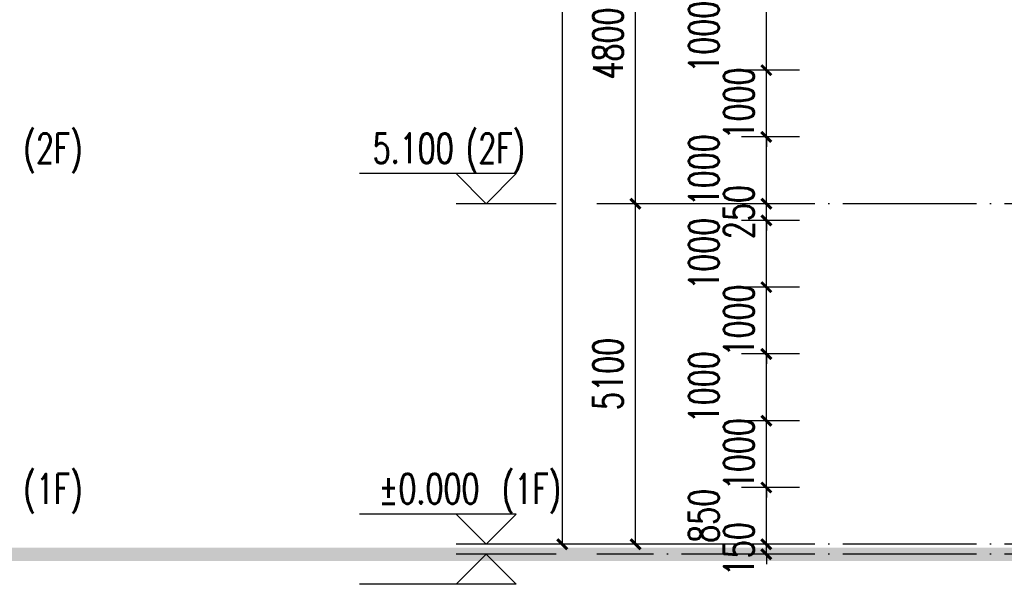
# Model space of a CAD drawing. Header units: millimetres. Extents: x 708158 to 1984082, y -168213 to -53.
# Tile 200 of 220: x 1019955 to 1034709, y -86557 to -78101. Entities that reach past the tile are written whole.
import ezdxf

# ---------------------------------------------------------------- set-up
doc = ezdxf.new("R2010")
doc.units = ezdxf.units.MM
doc.header["$LTSCALE"] = 1000
doc.linetypes.add('DOTE', pattern=[2.42, 2, -0.2, 0.02, -0.2])
doc.layers.get('0').update_dxf_attribs({"color": 8})
for name, color, linetype in [('A-AXIS', 1, 'DOTE'), ('DIM_ELEV', 3, 'Continuous'), ('PUB_DIM', 3, 'Continuous'), ('PUB_TEXT', 7, 'Continuous'), ('立面加粗', 5, 'Continuous')]:
    doc.layers.add(name, color=color, linetype=linetype)
doc.styles.add('_TCH_DIM', font='SIMPLEX', dxfattribs={"bigfont": 'GBCBIG'})
doc.styles.add('_TCH_DIM_T3', font='SIMPLEX', dxfattribs={"width": 0.705882, "bigfont": 'GBCBIG'})
doc.dimstyles.new('_TCH_ARCH&&150', dxfattribs={"dimtxt": 446.25, "dimasz": 150, "dimexe": 375, "dimexo": 450, "dimgap": 189.375, "dimtad": 1, "dimdec": 0, "dimzin": 0, "dimdsep": 46, "dimtxsty": '_TCH_DIM_T3', "dimblk": 'ARCHTICK', "dimcen": 0.09, "dimclrt": 7, "dimazin": 2, "dimtfac": 1, "dimtdec": 0, "dimtix": 1, "dimtmove": 2, "dimatfit": 3, "dimfxl": 1, "dimtolj": 1, "dimtzin": 0, "dimarcsym": 0})

# ---------------------------------------------------------------- blocks, each defined once
blk = doc.blocks.new('_ArchTick')
at = {"color": 0, "linetype": 'ByBlock', "const_width": 0.3}
blk.add_lwpolyline([(-0.5, -0.5), (0.5, 0.5)], dxfattribs=at)
blk = doc.blocks.new('*D415')
at = {"layer": 'Defpoints', "color": 0, "transparency": 16777216}
for p in [(1031144, -85957), (1032092, -85957), (1032092, -86107)]:
    blk.add_point(p, dxfattribs=at)
at = {"layer": 'PUB_DIM', "color": 0, "lineweight": -2, "transparency": 16777216}
for p, q in [((1031144, -85957), (1031144, -85807)), ((1031642, -85957), (1030769, -85957)), ((1031144, -86107), (1031144, -85957)), ((1031642, -86107), (1030769, -86107)), ((1031144, -86107), (1031144, -86257))]:
    blk.add_line(p, q, dxfattribs=at)
at = {"layer": 'PUB_DIM', "color": 0, "lineweight": -2, "transparency": 16777216, "xscale": 150, "yscale": 150, "zscale": 150}
for p, rotation in [((1031144, -85957), 270), ((1031144, -86107), 90)]:
    blk.add_blockref('_ArchTick', p, dxfattribs=dict(at, rotation=rotation))
at = {"layer": 'PUB_DIM', "color": 7, "transparency": 16777216, "insert": (1030732, -86032), "char_height": 446.2, "attachment_point": 5, "rotation": 90, "style": '_TCH_DIM_T3'}
blk.add_mtext('\\A1;150', dxfattribs=at)
blk = doc.blocks.new('*D416')
at = {"layer": 'Defpoints', "color": 0, "transparency": 16777216}
for p in [(1031144, -85107), (1032092, -85107), (1032092, -85957)]:
    blk.add_point(p, dxfattribs=at)
at = {"layer": 'PUB_DIM', "color": 0, "lineweight": -2, "transparency": 16777216}
for p, q in [((1031642, -85107), (1030769, -85107)), ((1031144, -85957), (1031144, -85107)), ((1031642, -85957), (1030769, -85957))]:
    blk.add_line(p, q, dxfattribs=at)
at = {"layer": 'PUB_DIM', "color": 0, "lineweight": -2, "transparency": 16777216, "xscale": 150, "yscale": 150, "zscale": 150}
for p, rotation in [((1031144, -85107), 90), ((1031144, -85957), 270)]:
    blk.add_blockref('_ArchTick', p, dxfattribs=dict(at, rotation=rotation))
at = {"layer": 'PUB_DIM', "color": 7, "transparency": 16777216, "insert": (1030207, -85532), "char_height": 446.2, "attachment_point": 5, "rotation": 90, "style": '_TCH_DIM_T3'}
blk.add_mtext('\\A1;850', dxfattribs=at)
blk = doc.blocks.new('*D417')
at = {"layer": 'Defpoints', "color": 0, "transparency": 16777216}
for p in [(1031144, -84107), (1032092, -84107), (1032092, -85107)]:
    blk.add_point(p, dxfattribs=at)
at = {"layer": 'PUB_DIM', "color": 0, "lineweight": -2, "transparency": 16777216}
for p, q in [((1031144, -84107), (1031144, -83957)), ((1031642, -84107), (1030769, -84107)), ((1031144, -85107), (1031144, -84107)), ((1031642, -85107), (1030769, -85107)), ((1031144, -85107), (1031144, -85257))]:
    blk.add_line(p, q, dxfattribs=at)
at = {"layer": 'PUB_DIM', "color": 0, "lineweight": -2, "transparency": 16777216, "xscale": 150, "yscale": 150, "zscale": 150}
for p, rotation in [((1031144, -84107), 270), ((1031144, -85107), 90)]:
    blk.add_blockref('_ArchTick', p, dxfattribs=dict(at, rotation=rotation))
at = {"layer": 'PUB_DIM', "color": 7, "transparency": 16777216, "insert": (1030732, -84607), "char_height": 446.2, "attachment_point": 5, "rotation": 90, "style": '_TCH_DIM_T3'}
blk.add_mtext('\\A1;1000', dxfattribs=at)
blk = doc.blocks.new('*D418')
at = {"layer": 'Defpoints', "color": 0, "transparency": 16777216}
for p in [(1031144, -83107), (1032092, -83107), (1032092, -84107)]:
    blk.add_point(p, dxfattribs=at)
at = {"layer": 'PUB_DIM', "color": 0, "lineweight": -2, "transparency": 16777216}
for p, q in [((1031642, -83107), (1030769, -83107)), ((1031144, -84107), (1031144, -83107)), ((1031642, -84107), (1030769, -84107))]:
    blk.add_line(p, q, dxfattribs=at)
at = {"layer": 'PUB_DIM', "color": 0, "lineweight": -2, "transparency": 16777216, "xscale": 150, "yscale": 150, "zscale": 150}
for p, rotation in [((1031144, -83107), 90), ((1031144, -84107), 270)]:
    blk.add_blockref('_ArchTick', p, dxfattribs=dict(at, rotation=rotation))
at = {"layer": 'PUB_DIM', "color": 7, "transparency": 16777216, "insert": (1030207, -83607), "char_height": 446.2, "attachment_point": 5, "rotation": 90, "style": '_TCH_DIM_T3'}
blk.add_mtext('\\A1;1000', dxfattribs=at)
blk = doc.blocks.new('*D419')
at = {"layer": 'Defpoints', "color": 0, "transparency": 16777216}
for p in [(1031144, -82107), (1032092, -82107), (1032092, -83107)]:
    blk.add_point(p, dxfattribs=at)
at = {"layer": 'PUB_DIM', "color": 0, "lineweight": -2, "transparency": 16777216}
for p, q in [((1031144, -82107), (1031144, -81957)), ((1031642, -82107), (1030769, -82107)), ((1031144, -83107), (1031144, -82107)), ((1031642, -83107), (1030769, -83107)), ((1031144, -83107), (1031144, -83257))]:
    blk.add_line(p, q, dxfattribs=at)
at = {"layer": 'PUB_DIM', "color": 0, "lineweight": -2, "transparency": 16777216, "xscale": 150, "yscale": 150, "zscale": 150}
for p, rotation in [((1031144, -82107), 270), ((1031144, -83107), 90)]:
    blk.add_blockref('_ArchTick', p, dxfattribs=dict(at, rotation=rotation))
at = {"layer": 'PUB_DIM', "color": 7, "transparency": 16777216, "insert": (1030732, -82607), "char_height": 446.2, "attachment_point": 5, "rotation": 90, "style": '_TCH_DIM_T3'}
blk.add_mtext('\\A1;1000', dxfattribs=at)
blk = doc.blocks.new('*D420')
at = {"layer": 'Defpoints', "color": 0, "transparency": 16777216}
for p in [(1031144, -81107), (1032092, -81107), (1032092, -82107)]:
    blk.add_point(p, dxfattribs=at)
at = {"layer": 'PUB_DIM', "color": 0, "lineweight": -2, "transparency": 16777216}
for p, q in [((1031642, -81107), (1030769, -81107)), ((1031144, -82107), (1031144, -81107)), ((1031642, -82107), (1030769, -82107))]:
    blk.add_line(p, q, dxfattribs=at)
at = {"layer": 'PUB_DIM', "color": 0, "lineweight": -2, "transparency": 16777216, "xscale": 150, "yscale": 150, "zscale": 150}
for p, rotation in [((1031144, -81107), 90), ((1031144, -82107), 270)]:
    blk.add_blockref('_ArchTick', p, dxfattribs=dict(at, rotation=rotation))
at = {"layer": 'PUB_DIM', "color": 7, "transparency": 16777216, "insert": (1030207, -81607), "char_height": 446.2, "attachment_point": 5, "rotation": 90, "style": '_TCH_DIM_T3'}
blk.add_mtext('\\A1;1000', dxfattribs=at)
blk = doc.blocks.new('*D421')
at = {"layer": 'Defpoints', "color": 0, "transparency": 16777216}
for p in [(1031144, -80857), (1032092, -80857), (1032092, -81107)]:
    blk.add_point(p, dxfattribs=at)
at = {"layer": 'PUB_DIM', "color": 0, "lineweight": -2, "transparency": 16777216}
for p, q in [((1031144, -80857), (1031144, -80707)), ((1031642, -80857), (1030769, -80857)), ((1031144, -81107), (1031144, -80857)), ((1031642, -81107), (1030769, -81107)), ((1031144, -81107), (1031144, -81257))]:
    blk.add_line(p, q, dxfattribs=at)
at = {"layer": 'PUB_DIM', "color": 0, "lineweight": -2, "transparency": 16777216, "xscale": 150, "yscale": 150, "zscale": 150}
for p, rotation in [((1031144, -80857), 270), ((1031144, -81107), 90)]:
    blk.add_blockref('_ArchTick', p, dxfattribs=dict(at, rotation=rotation))
at = {"layer": 'PUB_DIM', "color": 7, "transparency": 16777216, "insert": (1030732, -80982), "char_height": 446.2, "attachment_point": 5, "rotation": 90, "style": '_TCH_DIM_T3'}
blk.add_mtext('\\A1;250', dxfattribs=at)
blk = doc.blocks.new('*D422')
at = {"layer": 'Defpoints', "color": 0, "transparency": 16777216}
for p in [(1031144, -79857), (1032092, -79857), (1032092, -80857)]:
    blk.add_point(p, dxfattribs=at)
at = {"layer": 'PUB_DIM', "color": 0, "lineweight": -2, "transparency": 16777216}
for p, q in [((1031642, -79857), (1030769, -79857)), ((1031144, -80857), (1031144, -79857)), ((1031642, -80857), (1030769, -80857))]:
    blk.add_line(p, q, dxfattribs=at)
at = {"layer": 'PUB_DIM', "color": 0, "lineweight": -2, "transparency": 16777216, "xscale": 150, "yscale": 150, "zscale": 150}
for p, rotation in [((1031144, -79857), 90), ((1031144, -80857), 270)]:
    blk.add_blockref('_ArchTick', p, dxfattribs=dict(at, rotation=rotation))
at = {"layer": 'PUB_DIM', "color": 7, "transparency": 16777216, "insert": (1030207, -80357), "char_height": 446.2, "attachment_point": 5, "rotation": 90, "style": '_TCH_DIM_T3'}
blk.add_mtext('\\A1;1000', dxfattribs=at)
blk = doc.blocks.new('*D423')
at = {"layer": 'Defpoints', "color": 0, "transparency": 16777216}
for p in [(1031144, -78857), (1032092, -78857), (1032092, -79857)]:
    blk.add_point(p, dxfattribs=at)
at = {"layer": 'PUB_DIM', "color": 0, "lineweight": -2, "transparency": 16777216}
for p, q in [((1031144, -78857), (1031144, -78707)), ((1031642, -78857), (1030769, -78857)), ((1031144, -79857), (1031144, -78857)), ((1031642, -79857), (1030769, -79857)), ((1031144, -79857), (1031144, -80007))]:
    blk.add_line(p, q, dxfattribs=at)
at = {"layer": 'PUB_DIM', "color": 0, "lineweight": -2, "transparency": 16777216, "xscale": 150, "yscale": 150, "zscale": 150}
for p, rotation in [((1031144, -78857), 270), ((1031144, -79857), 90)]:
    blk.add_blockref('_ArchTick', p, dxfattribs=dict(at, rotation=rotation))
at = {"layer": 'PUB_DIM', "color": 7, "transparency": 16777216, "insert": (1030732, -79357), "char_height": 446.2, "attachment_point": 5, "rotation": 90, "style": '_TCH_DIM_T3'}
blk.add_mtext('\\A1;1000', dxfattribs=at)
blk = doc.blocks.new('*D424')
at = {"layer": 'Defpoints', "color": 0, "transparency": 16777216}
for p in [(1031144, -77857), (1032092, -77857), (1032092, -78857)]:
    blk.add_point(p, dxfattribs=at)
at = {"layer": 'PUB_DIM', "color": 0, "lineweight": -2, "transparency": 16777216}
for p, q in [((1031642, -77857), (1030769, -77857)), ((1031144, -78857), (1031144, -77857)), ((1031642, -78857), (1030769, -78857))]:
    blk.add_line(p, q, dxfattribs=at)
at = {"layer": 'PUB_DIM', "color": 0, "lineweight": -2, "transparency": 16777216, "xscale": 150, "yscale": 150, "zscale": 150}
for p, rotation in [((1031144, -77857), 90), ((1031144, -78857), 270)]:
    blk.add_blockref('_ArchTick', p, dxfattribs=dict(at, rotation=rotation))
at = {"layer": 'PUB_DIM', "color": 7, "transparency": 16777216, "insert": (1030207, -78357), "char_height": 446.2, "attachment_point": 5, "rotation": 90, "style": '_TCH_DIM_T3'}
blk.add_mtext('\\A1;1000', dxfattribs=at)
blk = doc.blocks.new('*D743')
at = {"layer": 'Defpoints', "color": 0, "transparency": 16777216}
for p in [(1028087, -37657), (1030560, -37657), (1030560, -85957)]:
    blk.add_point(p, dxfattribs=at)
at = {"layer": 'PUB_DIM', "color": 0, "lineweight": -2, "transparency": 16777216}
for p, q in [((1030110, -37657), (1027712, -37657)), ((1028087, -85957), (1028087, -37657)), ((1030110, -85957), (1027712, -85957))]:
    blk.add_line(p, q, dxfattribs=at)
at = {"layer": 'PUB_DIM', "color": 0, "lineweight": -2, "transparency": 16777216, "xscale": 150, "yscale": 150, "zscale": 150}
for p, rotation in [((1028087, -37657), 90), ((1028087, -85957), 270)]:
    blk.add_blockref('_ArchTick', p, dxfattribs=dict(at, rotation=rotation))
at = {"layer": 'PUB_DIM', "color": 7, "transparency": 16777216, "insert": (1027674, -61807), "char_height": 446.2, "attachment_point": 5, "rotation": 90, "style": '_TCH_DIM_T3'}
blk.add_mtext('\\A1;48300', dxfattribs=at)
blk = doc.blocks.new('*D744')
at = {"layer": 'Defpoints', "color": 0, "transparency": 16777216}
for p in [(1029183, -80857), (1030560, -80857), (1030560, -85957)]:
    blk.add_point(p, dxfattribs=at)
at = {"layer": 'PUB_DIM', "color": 0, "lineweight": -2, "transparency": 16777216}
for p, q in [((1030110, -80857), (1028808, -80857)), ((1029183, -85957), (1029183, -80857)), ((1030110, -85957), (1028808, -85957))]:
    blk.add_line(p, q, dxfattribs=at)
at = {"layer": 'PUB_DIM', "color": 0, "lineweight": -2, "transparency": 16777216, "xscale": 150, "yscale": 150, "zscale": 150}
for p, rotation in [((1029183, -80857), 90), ((1029183, -85957), 270)]:
    blk.add_blockref('_ArchTick', p, dxfattribs=dict(at, rotation=rotation))
at = {"layer": 'PUB_DIM', "color": 7, "transparency": 16777216, "insert": (1028771, -83407), "char_height": 446.2, "attachment_point": 5, "rotation": 90, "style": '_TCH_DIM_T3'}
blk.add_mtext('\\A1;5100', dxfattribs=at)
blk = doc.blocks.new('*D745')
at = {"layer": 'Defpoints', "color": 0, "transparency": 16777216}
for p in [(1029183, -76057), (1030560, -76057), (1030560, -80857)]:
    blk.add_point(p, dxfattribs=at)
at = {"layer": 'PUB_DIM', "color": 0, "lineweight": -2, "transparency": 16777216}
for p, q in [((1030110, -76057), (1028808, -76057)), ((1029183, -80857), (1029183, -76057)), ((1030110, -80857), (1028808, -80857))]:
    blk.add_line(p, q, dxfattribs=at)
at = {"layer": 'PUB_DIM', "color": 0, "lineweight": -2, "transparency": 16777216, "xscale": 150, "yscale": 150, "zscale": 150}
for p, rotation in [((1029183, -76057), 90), ((1029183, -80857), 270)]:
    blk.add_blockref('_ArchTick', p, dxfattribs=dict(at, rotation=rotation))
at = {"layer": 'PUB_DIM', "color": 7, "transparency": 16777216, "insert": (1028771, -78457), "char_height": 446.2, "attachment_point": 5, "rotation": 90, "style": '_TCH_DIM_T3'}
blk.add_mtext('\\A1;4800', dxfattribs=at)

msp = doc.modelspace()

# ---------------------------------------------------------------- linework, layer by layer
at = {"layer": 'A-AXIS'}
for p, q in [((1070590.5, -80856.7), (1028603.6, -80856.7)), ((1070590.5, -85956.7), (1028603.6, -85956.7)), ((1070590.5, -86106.7), (1028603.6, -86106.7))]:
    msp.add_line(p, q, dxfattribs=at)
at = {"layer": 'DIM_ELEV'}
for p, q in [((1027396.6, -80406.7), (1025049.1, -80406.7)), ((1026946.6, -80856.7), (1026496.6, -80406.7)), ((1026946.6, -80856.7), (1027396.6, -80406.7)), ((1027996.6, -80856.7), (1026496.6, -80856.7)), ((1027396.6, -85506.7), (1025049.1, -85506.7)), ((1026946.6, -85956.7), (1026496.6, -85506.7)), ((1026946.6, -85956.7), (1027396.6, -85506.7)), ((1027996.6, -85956.7), (1026496.6, -85956.7)), ((1026946.6, -86106.7), (1026496.6, -86556.7)), ((1027996.6, -86106.7), (1026496.6, -86106.7)), ((1026946.6, -86106.7), (1027396.6, -86556.7)), ((1027396.6, -86556.7), (1025049.1, -86556.7))]:
    msp.add_line(p, q, dxfattribs=at)
at = {"layer": '立面加粗', "const_width": 200}
msp.add_lwpolyline([(976204.9, -86106.7), (1076568.2, -86106.7)], dxfattribs=at)

# ---------------------------------------------------------------- texts
at = {"layer": 'PUB_TEXT', "style": '_TCH_DIM', "width": 0.705882}
for s, p in [('(2F)', (1020010.6, -80249.2)), ('5.100', (1025244.1, -80249.2)), ('(2F)', (1026639.1, -80249.2)), ('(1F)', (1020010.6, -85349.2)), ('%%P0.000', (1025334.1, -85349.2)), ('(1F)', (1027179.1, -85349.2))]:
    msp.add_text(s, height=446.25, dxfattribs=at).set_placement(p)

# ---------------------------------------------------------------- dimensions: what is measured, and where the dimension line sits
at = {"layer": 'PUB_DIM'}
for p1, p2, distance, picture, middle in [((1030560.1, -85956.7), (1030560.1, -37656.7), 2473.1, '*D743', (1027674.5, -61806.7)), ((1030560.1, -80856.7), (1030560.1, -76056.7), 1376.7, '*D745', (1028770.9, -78456.7)), ((1032091.8, -79856.7), (1032091.8, -78856.7), 947.8, '*D423', (1030731.5, -79356.7)), ((1032091.8, -81106.7), (1032091.8, -80856.7), 947.8, '*D421', (1030731.5, -80981.7)), ((1030560.1, -85956.7), (1030560.1, -80856.7), 1376.7, '*D744', (1028770.9, -83406.7)), ((1032091.8, -83106.7), (1032091.8, -82106.7), 947.8, '*D419', (1030731.5, -82606.7)), ((1032091.8, -85106.7), (1032091.8, -84106.7), 947.8, '*D417', (1030731.5, -84606.7)), ((1032091.8, -86106.7), (1032091.8, -85956.7), 947.8, '*D415', (1030731.5, -86031.7))]:
    dim = msp.add_aligned_dim(p1=p1, p2=p2, distance=distance, dimstyle='_TCH_ARCH&&150', dxfattribs=at)
    dim.commit()
    dim.dimension.update_dxf_attribs({"geometry": picture, "text_midpoint": middle})
for base, p1, p2, picture, middle in [((1031144, -77856.7), (1032091.8, -78856.7), (1032091.8, -77856.7), '*D424', (1030206.5, -78356.7)), ((1031144, -79856.7), (1032091.8, -80856.7), (1032091.8, -79856.7), '*D422', (1030206.5, -80356.7)), ((1031144, -81106.7), (1032091.8, -82106.7), (1032091.8, -81106.7), '*D420', (1030206.5, -81606.7)), ((1031144, -83106.7), (1032091.8, -84106.7), (1032091.8, -83106.7), '*D418', (1030206.5, -83606.7)), ((1031144, -85106.7), (1032091.8, -85956.7), (1032091.8, -85106.7), '*D416', (1030206.5, -85531.7))]:
    dim = msp.add_linear_dim(base=base, p1=p1, p2=p2, angle=90, dimstyle='_TCH_ARCH&&150', dxfattribs=at)
    dim.commit()
    dim.dimension.update_dxf_attribs({"geometry": picture, "text_midpoint": middle, "dimtype": 129})

doc.saveas('drawing.dxf')
